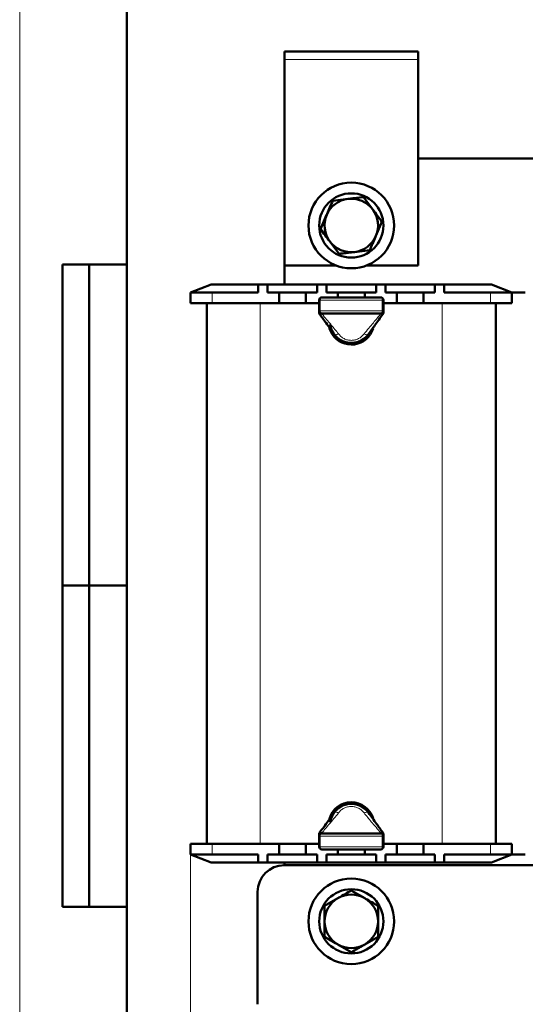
# Model space of a CAD drawing. Header units: millimetres. Extents: x 0 to 420, y 0 to 594.
# Tile 2 of 5: x 0 to 94, y 154 to 338. Entities that reach past the tile are written whole.
import ezdxf

# ---------------------------------------------------------------- set-up
doc = ezdxf.new("R2010")
doc.units = ezdxf.units.MM
doc.layers.add('ОСЕВЫЕ', color=7, linetype='Continuous')
doc.styles.add('SLDTEXTSTYLE0', font='TXT', dxfattribs={"width": 0.7, "bigfont": 'bigfont'})
doc.styles.add('SLDTEXTSTYLE1', font='TXT', dxfattribs={"width": 0.7})
doc.dimstyles.new('SLDDIMSTYLE0', dxfattribs={"dimtxt": 5, "dimasz": 5, "dimexe": 0, "dimexo": 0.0625, "dimgap": 1.25, "dimtad": 2, "dimdec": 1, "dimrnd": 1e-09, "dimzin": 12, "dimdsep": 46, "dimtxsty": 'SLDTEXTSTYLE1', "dimsah": 1, "dimcen": 0.09, "dimadec": 0, "dimazin": 3, "dimtfac": 1, "dimtdec": 3, "dimtofl": 0, "dimtmove": 0, "dimatfit": 3, "dimfxl": 0, "dimfrac": 2, "dimtolj": 1, "dimtzin": 12, "dimarcsym": 0})

# ---------------------------------------------------------------- blocks, each defined once
blk = doc.blocks.new('_D')
at = {"color": 7, "linetype": 'Continuous', "lineweight": 0}
for p, q in [((31.93, 181.78), (31.93, 116.79)), ((216.93, 181.78), (216.93, 116.79)), ((31.93, 117.79), (216.93, 117.79))]:
    blk.add_line(p, q, dxfattribs=at)
at = {"color": 7, "linetype": 'Continuous', "lineweight": 18}
for points in [[(31.93, 117.79), (36.93, 117.02), (36.93, 118.56)], [(216.93, 117.79), (211.93, 118.56), (211.93, 117.02)]]:
    blk.add_solid(points, dxfattribs=at)
at = {"color": 7, "linetype": 'Continuous', "lineweight": 18, "insert": (122.47, 124.24), "char_height": 5, "attachment_point": 1, "style": 'SLDTEXTSTYLE0'}
blk.add_mtext('Ш', dxfattribs=at)

msp = doc.modelspace()

# ---------------------------------------------------------------- linework, layer by layer
at = {"color": 7, "linetype": 'Continuous', "lineweight": 50}
for p, q in [((20, 589), (20, 5)), ((49.43, 331.79), (49.43, 330.29)), ((74.43, 331.79), (49.43, 331.79)), ((74.43, 331.79), (74.43, 330.29)), ((49.43, 330.29), (49.43, 291.79)), ((74.43, 291.79), (74.43, 330.29)), ((174.43, 311.79), (74.43, 311.79)), ((58.46, 303.91), (61.33, 304.25)), ((64.2, 304.6), (65.93, 302.29)), ((56.2, 298.6), (57.33, 301.25)), ((67.66, 299.98), (66.53, 297.33)), ((59.66, 293.98), (57.93, 296.29)), ((65.39, 294.67), (62.53, 294.33)), ((8, 172), (8, 292)), ((20, 292), (8, 292)), ((8, 172), (8, 292)), ((13, 172), (13, 292)), ((13, 172), (13, 292)), ((49.43, 291.79), (59.14, 291.79)), ((49.43, 291.79), (49.43, 288.29)), ((64.71, 291.79), (74.43, 291.79)), ((35.73, 288.29), (31.93, 286.79)), ((35.73, 288.29), (44.55, 288.29)), ((44.55, 288.29), (44.55, 286.79)), ((44.55, 288.29), (46.3, 288.29)), ((46.3, 288.29), (46.3, 286.79)), ((46.3, 288.29), (55.55, 288.29)), ((55.55, 288.29), (55.55, 286.79)), ((55.55, 288.29), (57.3, 288.29)), ((57.3, 288.29), (57.3, 286.79)), ((57.3, 288.29), (66.55, 288.29)), ((66.55, 288.29), (66.55, 286.79)), ((66.55, 288.29), (68.3, 288.29)), ((68.3, 288.29), (68.3, 286.79)), ((68.3, 288.29), (77.55, 288.29)), ((77.55, 288.29), (77.55, 286.79)), ((77.55, 288.29), (79.3, 288.29)), ((79.3, 288.29), (79.3, 286.79)), ((79.3, 288.29), (88.13, 288.29)), ((91.93, 286.79), (88.13, 288.29)), ((31.93, 284.79), (31.93, 286.79)), ((31.93, 286.79), (35.93, 286.79)), ((35.93, 286.79), (44.55, 286.79)), ((46.3, 286.79), (48.43, 286.79)), ((48.43, 286.79), (48.43, 284.79)), ((48.43, 286.79), (50.93, 286.79)), ((50.93, 286.79), (53.43, 286.79)), ((53.43, 286.79), (53.43, 284.79)), ((53.43, 286.79), (55.55, 286.79)), ((55.93, 283.35), (55.93, 285.35)), ((56.43, 285.85), (67.43, 285.85)), ((57.3, 286.79), (59.43, 286.79)), ((59.43, 286.79), (59.43, 285.85)), ((59.43, 286.79), (61.93, 286.79)), ((61.93, 286.79), (64.43, 286.79)), ((64.43, 286.79), (64.43, 285.85)), ((64.43, 286.79), (66.55, 286.79)), ((67.93, 285.35), (67.93, 283.35)), ((68.3, 286.79), (70.43, 286.79)), ((70.43, 286.79), (70.43, 284.79)), ((70.43, 286.79), (72.93, 286.79)), ((72.93, 286.79), (75.43, 286.79)), ((75.43, 286.79), (75.43, 284.79)), ((75.43, 286.79), (77.55, 286.79)), ((79.3, 286.79), (87.93, 286.79)), ((87.93, 286.79), (91.93, 286.79)), ((91.93, 286.79), (94.43, 286.79)), ((91.93, 286.79), (91.93, 284.79)), ((35.93, 284.79), (31.93, 284.79)), ((34.93, 183.79), (34.93, 284.79)), ((35.93, 284.79), (48.43, 284.79)), ((48.43, 284.79), (53.43, 284.79)), ((53.43, 284.79), (55.93, 284.79)), ((55.93, 283.01), (55.93, 283.35)), ((67.93, 284.79), (70.43, 284.79)), ((67.93, 283.35), (67.93, 283.01)), ((70.43, 284.79), (75.43, 284.79)), ((75.43, 284.79), (87.93, 284.79)), ((91.93, 284.79), (87.93, 284.79)), ((88.93, 284.79), (88.93, 183.79)), ((67.43, 282.85), (56.43, 282.85)), ((8, 232), (20, 232)), ((55.93, 185.23), (55.93, 185.57)), ((55.93, 183.23), (55.93, 185.23)), ((56.43, 185.73), (67.43, 185.73)), ((67.93, 185.57), (67.93, 185.23)), ((67.93, 185.23), (67.93, 183.23)), ((31.93, 181.79), (31.93, 183.79)), ((31.93, 183.79), (35.93, 183.79)), ((48.43, 183.79), (35.93, 183.79)), ((48.43, 183.79), (53.43, 183.79)), ((48.43, 181.79), (48.43, 183.79)), ((53.43, 181.79), (53.43, 183.79)), ((55.93, 183.79), (53.43, 183.79)), ((67.43, 182.73), (56.43, 182.73)), ((59.43, 181.79), (59.43, 182.73)), ((64.43, 181.79), (64.43, 182.73)), ((70.43, 183.79), (67.93, 183.79)), ((70.43, 183.79), (75.43, 183.79)), ((70.43, 181.79), (70.43, 183.79)), ((75.43, 181.79), (75.43, 183.79)), ((87.93, 183.79), (75.43, 183.79)), ((87.93, 183.79), (91.93, 183.79)), ((91.93, 183.79), (91.93, 181.79)), ((35.93, 181.79), (31.93, 181.79)), ((31.93, 181.79), (35.73, 180.29)), ((44.55, 180.29), (35.73, 180.29)), ((44.55, 181.79), (35.93, 181.79)), ((44.55, 180.29), (44.55, 181.79)), ((46.3, 180.29), (44.55, 180.29)), ((48.43, 181.79), (46.3, 181.79)), ((46.3, 180.29), (46.3, 181.79)), ((55.55, 180.29), (46.3, 180.29)), ((50.93, 181.79), (48.43, 181.79)), ((49.43, 180.29), (49.43, 179.79)), ((53.43, 181.79), (50.93, 181.79)), ((55.55, 181.79), (53.43, 181.79)), ((55.55, 180.29), (55.55, 181.79)), ((57.3, 180.29), (55.55, 180.29)), ((57.3, 180.29), (57.3, 181.79)), ((59.43, 181.79), (57.3, 181.79)), ((66.55, 180.29), (57.3, 180.29)), ((61.93, 181.79), (59.43, 181.79)), ((64.43, 181.79), (61.93, 181.79)), ((66.55, 181.79), (64.43, 181.79)), ((66.55, 180.29), (66.55, 181.79)), ((68.3, 180.29), (66.55, 180.29)), ((68.3, 180.29), (68.3, 181.79)), ((70.43, 181.79), (68.3, 181.79)), ((77.55, 180.29), (68.3, 180.29)), ((72.93, 181.79), (70.43, 181.79)), ((75.43, 181.79), (72.93, 181.79)), ((77.55, 181.79), (75.43, 181.79)), ((77.55, 180.29), (77.55, 181.79)), ((79.3, 180.29), (77.55, 180.29)), ((79.3, 180.29), (79.3, 181.79)), ((87.93, 181.79), (79.3, 181.79)), ((88.13, 180.29), (79.3, 180.29)), ((91.93, 181.79), (87.93, 181.79)), ((88.13, 180.29), (91.93, 181.79)), ((91.93, 181.79), (94.43, 181.79)), ((49.43, 179.79), (199.43, 179.79)), ((44.43, 153.79), (44.43, 174.79)), ((61.93, 175.06), (64.43, 173.62)), ((56.93, 172.18), (59.43, 173.62)), ((8, 172), (20, 172)), ((66.93, 172.18), (66.93, 169.29)), ((56.93, 166.4), (56.93, 169.29)), ((66.93, 166.4), (64.43, 164.96)), ((61.93, 163.52), (59.43, 164.96))]:
    msp.add_line(p, q, dxfattribs=at)
at = {"color": 7, "linetype": 'Continuous', "lineweight": 25}
for p, q in [((20, 589), (20, 5)), ((20, 232), (8, 232))]:
    msp.add_line(p, q, dxfattribs=at)
at = {"color": 8, "linetype": 'Continuous', "lineweight": 18}
for p, q in [((74.43, 330.29), (49.43, 330.29)), ((35.93, 286.79), (35.93, 284.79)), ((55.93, 285.35), (56.14, 285.35)), ((56.14, 285.35), (56.14, 283.35)), ((67.72, 285.35), (56.14, 285.35)), ((67.72, 283.35), (67.72, 285.35)), ((67.72, 285.35), (67.93, 285.35)), ((87.93, 284.79), (87.93, 286.79)), ((44.93, 284.79), (44.93, 183.79)), ((55.93, 283.35), (56.14, 283.35)), ((56.14, 283.35), (67.72, 283.35)), ((67.72, 283.35), (67.93, 283.35)), ((78.93, 183.79), (78.93, 284.79)), ((56.43, 282.85), (56.43, 282.76)), ((67.43, 282.76), (67.43, 282.85)), ((56.43, 185.82), (56.43, 185.73)), ((67.43, 185.73), (67.43, 185.82)), ((56.14, 185.23), (55.93, 185.23)), ((56.14, 185.23), (56.14, 183.23)), ((67.72, 185.23), (56.14, 185.23)), ((67.72, 183.23), (67.72, 185.23)), ((67.93, 185.23), (67.72, 185.23)), ((35.93, 183.79), (35.93, 181.79)), ((56.14, 183.23), (55.93, 183.23)), ((56.14, 183.23), (67.72, 183.23)), ((67.93, 183.23), (67.72, 183.23)), ((87.93, 181.79), (87.93, 183.79))]:
    msp.add_line(p, q, dxfattribs=at)
at = {"color": 8, "linetype": 'Continuous', "lineweight": 18, "flags": 128}
for points in [[(56.43, 285.85), (56.37, 285.84), (56.32, 285.81), (56.27, 285.77), (56.22, 285.7), (56.19, 285.63), (56.16, 285.54), (56.14, 285.45), (56.14, 285.35)], [(67.72, 285.35), (67.71, 285.45), (67.7, 285.54), (67.67, 285.63), (67.63, 285.7), (67.59, 285.77), (67.54, 285.81), (67.48, 285.84), (67.43, 285.85)], [(56.14, 283.35), (56.14, 283.25), (56.16, 283.16), (56.19, 283.07), (56.22, 283), (56.27, 282.93), (56.32, 282.89), (56.37, 282.86), (56.43, 282.85)], [(67.43, 282.85), (67.48, 282.86), (67.54, 282.89), (67.59, 282.93), (67.63, 283), (67.67, 283.07), (67.7, 283.16), (67.71, 283.25), (67.72, 283.35)], [(56.43, 185.73), (56.37, 185.72), (56.32, 185.69), (56.27, 185.65), (56.22, 185.58), (56.19, 185.51), (56.16, 185.42), (56.14, 185.33), (56.14, 185.23)], [(67.72, 185.23), (67.71, 185.33), (67.7, 185.42), (67.67, 185.51), (67.63, 185.58), (67.59, 185.65), (67.54, 185.69), (67.48, 185.72), (67.43, 185.73)], [(56.14, 183.23), (56.14, 183.13), (56.16, 183.04), (56.19, 182.95), (56.22, 182.88), (56.27, 182.81), (56.32, 182.77), (56.37, 182.74), (56.43, 182.73)], [(67.43, 182.73), (67.48, 182.74), (67.54, 182.77), (67.59, 182.81), (67.63, 182.88), (67.67, 182.95), (67.7, 183.04), (67.71, 183.13), (67.72, 183.23)]]:
    msp.add_lwpolyline(points, dxfattribs=at)
at = {"color": 7, "linetype": 'Continuous', "lineweight": 50, "flags": 128}
msp.add_lwpolyline([(57.83, 280.18), (57.87, 280.01), (58.37, 278.97)], dxfattribs=at)
at = {"color": 7, "linetype": 'Continuous', "lineweight": 50}
for centre, radius in [((61.93, 299.29), 8), ((61.93, 299.29), 6), ((61.93, 169.29), 8), ((61.93, 169.29), 6)]:
    msp.add_circle(centre, radius, dxfattribs=at)
for centre, radius, start, end in [((61.93, 299.29), 5, 96.8699, 156.8699), ((61.93, 299.29), 5, 36.8699, 96.8699), ((61.93, 299.29), 5, 336.8699, 36.8699), ((61.93, 299.29), 5, 156.8699, 216.8699), ((61.93, 299.29), 5, 216.8699, 276.8699), ((61.93, 299.29), 5, 276.8699, 336.8699), ((56.43, 285.35), 0.5, 90, 180), ((67.43, 285.35), 0.5, 0, 90), ((56.43, 283.35), 0.5, 180, 270), ((67.43, 283.35), 0.5, 270, 0), ((61.93, 281.29), 3.95, 186.7926, 323.2838), ((61.93, 281.29), 4.25, 213.1576, 342.9267), ((61.93, 187.29), 4.25, 16.6111, 164.2812), ((61.93, 187.29), 3.95, 31.2318, 173.4209), ((56.43, 185.23), 0.5, 90, 180), ((67.43, 185.23), 0.5, 0, 90), ((56.43, 183.23), 0.5, 180, 270), ((67.43, 183.23), 0.5, 270, 0), ((49.43, 174.79), 5, 90, 180), ((61.93, 169.29), 5, 120, 180), ((61.93, 169.29), 5, 60, 120), ((61.93, 169.29), 5, 0, 60), ((61.93, 169.29), 5, 180, 240), ((61.93, 169.29), 5, 300, 0), ((61.93, 169.29), 5, 240, 300)]:
    msp.add_arc(centre, radius, start, end, dxfattribs=at)
for points, knots in [([(57.33, 301.25), (57.36, 301.32), (57.74, 302.21), (58.11, 303.09), (58.46, 303.91)], [0, 0, 0, 0, 0.0702006, 1, 1, 1, 1]), ([(61.33, 304.25), (61.4, 304.26), (62.37, 304.38), (63.31, 304.49), (64.2, 304.6)], [0, 0, 0, 0, 0.0702006, 1, 1, 1, 1]), ([(65.93, 302.29), (65.94, 302.28), (66.52, 301.5), (67.1, 300.73), (67.66, 299.98)], [0, 0, 0, 0, 0.017203, 1, 1, 1, 1]), ([(57.93, 296.29), (57.92, 296.3), (57.33, 297.08), (56.76, 297.85), (56.2, 298.6)], [0, 0, 0, 0, 0.017203, 1, 1, 1, 1]), ([(66.53, 297.33), (66.5, 297.26), (66.12, 296.37), (65.74, 295.49), (65.39, 294.67)], [0, 0, 0, 0, 0.070201, 1, 1, 1, 1]), ([(62.53, 294.33), (62.46, 294.32), (61.49, 294.2), (60.54, 294.09), (59.66, 293.98)], [0, 0, 0, 0, 0.070201, 1, 1, 1, 1]), ([(58.73, 278.98), (58.22, 279.68), (57.32, 280.93), (56.42, 282.17), (56.02, 282.72)], [0, 0, 0, 0, 0.559921, 1, 1, 1, 1]), ([(67.83, 282.72), (67.33, 282.03), (66.44, 280.79), (65.53, 279.53), (65.13, 278.98)], [0, 0, 0, 0, 0.5603004, 1, 1, 1, 1]), ([(65.13, 278.98), (64.92, 278.73), (64.53, 278.26), (63.74, 277.74), (62.86, 277.41), (61.93, 277.3), (60.99, 277.41), (60.12, 277.74), (59.32, 278.26), (58.93, 278.73), (58.73, 278.98)], [0, 0, 0, 0, 0.132759, 0.254232, 0.378928, 0.5, 0.621066, 0.745768, 0.867238, 1, 1, 1, 1]), ([(56.02, 185.86), (56.52, 186.55), (57.42, 187.79), (58.33, 189.05), (58.73, 189.6)], [0, 0, 0, 0, 0.5603, 1, 1, 1, 1]), ([(58.73, 189.6), (58.93, 189.85), (59.32, 190.32), (60.12, 190.84), (60.99, 191.17), (61.93, 191.28), (62.86, 191.17), (63.74, 190.84), (64.53, 190.32), (64.92, 189.85), (65.13, 189.6)], [0, 0, 0, 0, 0.132759, 0.254232, 0.378928, 0.5, 0.621066, 0.745768, 0.867238, 1, 1, 1, 1]), ([(65.13, 189.6), (65.64, 188.9), (66.54, 187.65), (67.44, 186.41), (67.83, 185.86)], [0, 0, 0, 0, 0.5599207, 1, 1, 1, 1]), ([(59.43, 173.62), (59.49, 173.65), (60.33, 174.14), (61.16, 174.62), (61.93, 175.06)], [0, 0, 0, 0, 0.070201, 1, 1, 1, 1]), ([(64.43, 173.62), (64.49, 173.59), (65.33, 173.1), (66.16, 172.62), (66.93, 172.18)], [0, 0, 0, 0, 0.0702006, 1, 1, 1, 1]), ([(56.93, 169.29), (56.93, 169.31), (56.93, 170.28), (56.93, 171.24), (56.93, 172.18)], [0, 0, 0, 0, 0.0172028, 1, 1, 1, 1]), ([(66.93, 169.29), (66.93, 169.27), (66.93, 168.3), (66.93, 167.34), (66.93, 166.4)], [0, 0, 0, 0, 0.017203, 1, 1, 1, 1]), ([(59.43, 164.96), (59.37, 164.99), (58.52, 165.48), (57.7, 165.96), (56.93, 166.4)], [0, 0, 0, 0, 0.070201, 1, 1, 1, 1]), ([(64.43, 164.96), (64.37, 164.93), (63.52, 164.44), (62.7, 163.96), (61.93, 163.52)], [0, 0, 0, 0, 0.0702006, 1, 1, 1, 1])]:
    msp.add_open_spline(points, degree=3, knots=knots, dxfattribs=at)
for points in [[(56.02, 282.72), (56, 282.76), (55.94, 282.85), (55.93, 282.96), (55.93, 283.01)], [(67.93, 283.01), (67.92, 282.96), (67.91, 282.85), (67.86, 282.76), (67.83, 282.72)], [(55.93, 185.57), (55.93, 185.62), (55.94, 185.73), (56, 185.82), (56.02, 185.86)], [(67.83, 185.86), (67.86, 185.82), (67.91, 185.73), (67.92, 185.62), (67.93, 185.57)]]:
    msp.add_open_spline(points, degree=3, dxfattribs=at)
at = {"color": 8, "linetype": 'Continuous', "lineweight": 18}
for points, knots in [([(56.43, 282.76), (56.38, 282.76), (56.26, 282.77), (56.13, 282.8), (56.04, 282.85), (55.98, 282.9), (55.94, 282.95), (55.93, 282.99), (55.93, 283.01)], [0, 0, 0, 0, 0.198606, 0.430992, 0.560466, 0.698463, 0.844977, 1, 1, 1, 1]), ([(56.43, 282.76), (56.38, 282.74), (56.29, 282.69), (56.17, 282.67), (56.08, 282.67), (56.04, 282.7), (56.02, 282.72)], [0, 0, 0, 0, 0.249486, 0.499988, 0.750503, 1, 1, 1, 1]), ([(56.43, 282.76), (57.02, 282.07), (58.07, 280.85), (59.09, 279.6), (59.54, 279.05)], [0, 0, 0, 0, 0.560296, 1, 1, 1, 1]), ([(64.32, 279.05), (64.9, 279.74), (65.93, 280.98), (66.97, 282.22), (67.43, 282.76)], [0, 0, 0, 0, 0.559925, 1, 1, 1, 1]), ([(67.93, 283.01), (67.92, 282.99), (67.92, 282.95), (67.88, 282.9), (67.82, 282.85), (67.72, 282.8), (67.59, 282.77), (67.48, 282.76), (67.43, 282.76)], [0, 0, 0, 0, 0.1550235, 0.3015368, 0.4395336, 0.569008, 0.8013941, 1, 1, 1, 1]), ([(67.83, 282.72), (67.82, 282.7), (67.78, 282.67), (67.68, 282.67), (67.56, 282.69), (67.47, 282.74), (67.43, 282.76)], [0, 0, 0, 0, 0.249497, 0.500012, 0.750514, 1, 1, 1, 1]), ([(59.54, 279.05), (59.45, 279), (59.27, 278.92), (59.03, 278.87), (58.83, 278.88), (58.76, 278.95), (58.73, 278.98)], [0, 0, 0, 0, 0.243659, 0.5, 0.756341, 1, 1, 1, 1]), ([(59.54, 279.05), (59.68, 278.87), (59.97, 278.52), (60.56, 278.13), (61.22, 277.88), (61.93, 277.8), (62.63, 277.88), (63.29, 278.13), (63.88, 278.52), (64.17, 278.87), (64.32, 279.05)], [0, 0, 0, 0, 0.131011, 0.257382, 0.37982, 0.5, 0.62018, 0.742618, 0.868989, 1, 1, 1, 1]), ([(64.32, 279.05), (64.41, 279), (64.59, 278.92), (64.83, 278.87), (65.03, 278.88), (65.1, 278.95), (65.13, 278.98)], [0, 0, 0, 0, 0.243659, 0.5, 0.756341, 1, 1, 1, 1]), ([(59.54, 189.53), (58.96, 188.84), (57.93, 187.6), (56.89, 186.36), (56.43, 185.82)], [0, 0, 0, 0, 0.559925, 1, 1, 1, 1]), ([(59.54, 189.53), (59.45, 189.58), (59.27, 189.66), (59.03, 189.71), (58.83, 189.7), (58.76, 189.63), (58.73, 189.6)], [0, 0, 0, 0, 0.243659, 0.5, 0.756341, 1, 1, 1, 1]), ([(64.32, 189.53), (64.17, 189.71), (63.88, 190.06), (63.29, 190.45), (62.63, 190.7), (61.93, 190.78), (61.22, 190.7), (60.56, 190.45), (59.97, 190.06), (59.68, 189.71), (59.54, 189.53)], [0, 0, 0, 0, 0.131011, 0.257382, 0.37982, 0.5, 0.62018, 0.742618, 0.868989, 1, 1, 1, 1]), ([(64.32, 189.53), (64.41, 189.58), (64.59, 189.66), (64.83, 189.71), (65.03, 189.7), (65.1, 189.63), (65.13, 189.6)], [0, 0, 0, 0, 0.243659, 0.5, 0.756341, 1, 1, 1, 1]), ([(67.43, 185.82), (66.84, 186.51), (65.78, 187.73), (64.77, 188.98), (64.32, 189.53)], [0, 0, 0, 0, 0.560296, 1, 1, 1, 1]), ([(55.93, 185.57), (55.93, 185.59), (55.94, 185.63), (55.98, 185.68), (56.04, 185.73), (56.13, 185.78), (56.26, 185.81), (56.38, 185.82), (56.43, 185.82)], [0, 0, 0, 0, 0.155023, 0.301537, 0.439534, 0.569008, 0.801394, 1, 1, 1, 1]), ([(56.02, 185.86), (56.04, 185.88), (56.08, 185.91), (56.17, 185.92), (56.29, 185.89), (56.38, 185.84), (56.43, 185.82)], [0, 0, 0, 0, 0.249497, 0.500012, 0.750514, 1, 1, 1, 1]), ([(67.43, 185.82), (67.47, 185.84), (67.56, 185.89), (67.68, 185.92), (67.78, 185.91), (67.82, 185.88), (67.83, 185.86)], [0, 0, 0, 0, 0.249486, 0.499988, 0.750503, 1, 1, 1, 1]), ([(67.43, 185.82), (67.48, 185.82), (67.59, 185.81), (67.72, 185.78), (67.82, 185.73), (67.88, 185.68), (67.92, 185.63), (67.92, 185.59), (67.93, 185.57)], [0, 0, 0, 0, 0.1986059, 0.430992, 0.5604664, 0.6984632, 0.8449765, 1, 1, 1, 1])]:
    msp.add_open_spline(points, degree=3, knots=knots, dxfattribs=at)
at = {"layer": 'ОСЕВЫЕ', "lineweight": 18}
msp.add_line((0, 594), (0, 0), dxfattribs=at)

# ---------------------------------------------------------------- dimensions: what is measured, and where the dimension line sits
at = {"color": 7, "linetype": 'Continuous', "lineweight": 18}
dim = msp.add_linear_dim(base=(216.93, 117.79), p1=(31.93, 181.79), p2=(216.93, 181.79), text='Ш', dimstyle='SLDDIMSTYLE0', dxfattribs=at)
dim.commit()
dim.dimension.update_dxf_attribs({"geometry": '_D', "text_midpoint": (124.43, 117.79), "dimtype": 160})

doc.saveas('drawing.dxf')
